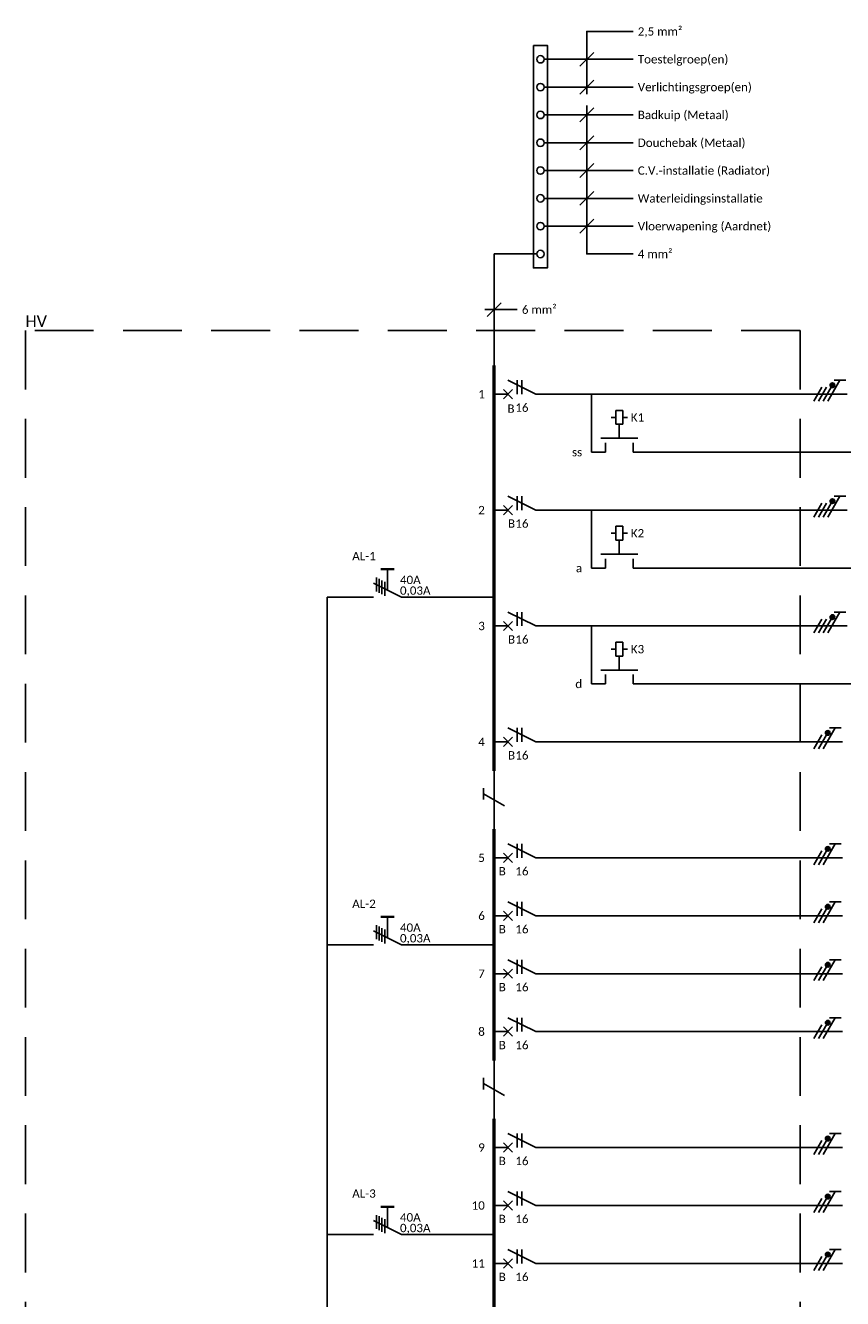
# Model space of a CAD drawing. Header units: millimetres. Extents: x -28926 to 10786, y -11879 to 29672.
# Tile 23 of 24: x -11382 to -2568, y 14319 to 28050. Entities that reach past the tile are written whole.
import ezdxf
from ezdxf.enums import TextEntityAlignment as Align

# ---------------------------------------------------------------- set-up
doc = ezdxf.new("R2010")
doc.units = ezdxf.units.MM
doc.header["$LTSCALE"] = 100
doc.linetypes.add('HIDDEN', pattern=[9.525, 6.35, -3.175])
doc.layers.add('EL$1----__HV', color=2, linetype='Continuous')
doc.layers.add('EL$1--_', color=3, linetype='Continuous')
doc.styles.add('STABICAD-018', font='calibri.ttf', dxfattribs={"height": 90})

# ---------------------------------------------------------------- blocks, each defined once
blk = doc.blocks.new('PS_0713B6')
at = {"color": 0, "linetype": 'Continuous'}
for p, q in [((0, 3), (-3, -3)), ((-6, 0), (-1.5, 0)), ((-4.2, -2.4), (-1.2, -2.4)), ((-0.93, -1.8), (-3.93, -1.8)), ((-3.6, -1.2), (-0.6, -1.2)), ((-3.3, -0.6), (-0.3, -0.6))]:
    blk.add_line(p, q, dxfattribs=at)
at = {"color": 0, "linetype": 'Continuous', "const_width": 0.5}
blk.add_lwpolyline([(-6, -1.5), (-6, 1.5)], dxfattribs=at)
at = {"color": 0, "linetype": 'Continuous', "style": 'STABICAD-018'}
for tag, p in [('OPERATINGCURRENT', (0.72, 2.65)), ('EARTHLEAKAGECIRCUITBREAKER', (0.64, -0.15))]:
    blk.add_attdef(tag, text='', height=1.8, dxfattribs=at).set_placement(p, align=Align.MIDDLE_LEFT)
blk.add_attdef('ARTICLECODE', text='', height=1.8, dxfattribs=at).set_placement((-3, -3), align=Align.MIDDLE)
blk = doc.blocks.new('CAP-BADKAMER-1')
at = {"color": 0, "linetype": 'Continuous'}
for p, q in [((9.2, 24), (0, 24)), ((0, 24), (0, 0))]:
    blk.add_line(p, q, dxfattribs=at)
at = {"color": 8}
for points in [[(20, 58.5), (20, 72), (30, 72)], [(18.5, 64.5), (21.5, 67.5)], [(18.5, 58.5), (21.5, 61.5)], [(18.5, 52.5), (21.5, 55.5)], [(20, 56), (20, 24), (30, 24)], [(18.5, 46.5), (21.5, 49.5)], [(18.5, 40.5), (21.5, 43.5)], [(18.5, 34.5), (21.5, 37.5)], [(18.5, 28.5), (21.5, 31.5)], [(-2, 12), (5, 12)], [(-1.5, 10.5), (1.5, 13.5)]]:
    blk.add_lwpolyline(points, dxfattribs=at)
at = {"color": 0, "linetype": 'Continuous'}
blk.add_lwpolyline([(8.5, 69), (11.5, 69), (11.5, 21), (8.5, 21)], close=True, dxfattribs=at)
for points in [[(10.8, 66), (30, 66)], [(10.8, 60), (30, 60)], [(10.8, 54), (30, 54)], [(10.8, 48), (30, 48)], [(10.8, 42), (30, 42)], [(10.8, 36), (30, 36)], [(10.8, 30), (30, 30)]]:
    blk.add_lwpolyline(points, dxfattribs=at)
for centre in [(10, 66), (10, 60), (10, 54), (10, 48), (10, 42), (10, 36), (10, 30), (10, 24)]:
    blk.add_circle(centre, 0.8, dxfattribs=at)
at = {"color": 7, "linetype": 'Continuous', "style": 'STABICAD-018'}
for tag, p in [('DIM_3', (31, 72)), ('CONDUIT5', (31, 42)), ('CONDUIT6', (31, 36)), ('CONDUIT7', (31, 30)), ('DIM_2', (31, 24)), ('DIM_1', (6, 12))]:
    blk.add_attdef(tag, text='', height=1.8, dxfattribs=at).set_placement(p, align=Align.MIDDLE_LEFT)
at = {"color": 0, "linetype": 'Continuous', "style": 'STABICAD-018'}
for tag, p in [('CONDUIT1', (31, 66)), ('CONDUIT2', (31, 60)), ('CONDUIT3', (31, 54)), ('CONDUIT4', (31, 48))]:
    blk.add_attdef(tag, text='', height=1.8, dxfattribs=at).set_placement(p, align=Align.MIDDLE_LEFT)
blk.add_attdef('ARTICLECODE', text='', height=1.8, dxfattribs=at).set_placement((10, 18.5), align=Align.MIDDLE)
blk = doc.blocks.new('P-N-PE_4')
at = {"color": 0, "linetype": 'Continuous'}
for p, q in [((-3, 6.85), (-3, 4.35)), ((-3, 5.6), (1.5, 3)), ((0, 0.87), (0, 7.19)), ((1.5, 2), (-1.5, 3.73)), ((1.5, 1), (-1.5, 2.73)), ((1.5, 0), (-1.5, 1.73)), ((0, 0.87), (0, 0))]:
    blk.add_line(p, q, dxfattribs=at)
at = {"color": 0, "linetype": 'Continuous', "const_width": 0.5}
blk.add_lwpolyline([(-1.68, 3.98, 1), (-2.18, 3.98, 1)], format="xyb", close=True, dxfattribs=at)
at = {"color": 0, "linetype": 'Continuous'}
blk.add_circle((-1.93, 3.98), 0.5, dxfattribs=at)
blk = doc.blocks.new('B28B')
at = {"color": 0, "linetype": 'Continuous'}
for p, q in [((0, 9), (0, 21)), ((0, 9), (-3, 3)), ((-3, 6), (0, 6)), ((-3, 5), (0, 5)), ((-1, 2), (1, 4)), ((-1, 4), (1, 2)), ((0, 0), (0, 3))]:
    blk.add_line(p, q, dxfattribs=at)
at = {"color": 0, "linetype": 'Continuous', "style": 'STABICAD-018'}
blk.add_attdef('FREEFIELD1', (-3, 12), '', height=1.8, rotation=90, dxfattribs=at)
for tag, p in [('CHARACTERISTIC', (1.91, 14.69)), ('AUTOMATICFUSE', (2, 7))]:
    blk.add_attdef(tag, text='', height=1.8, rotation=90, dxfattribs=at).set_placement(p, align=Align.TOP_CENTER)
blk = doc.blocks.new('m1')
at = {"color": 0, "linetype": 'Continuous'}
blk.add_line((0, 21), (0, 33), dxfattribs=at)
blk = doc.blocks.new('b1s')
at = {"color": 0, "linetype": 'Continuous'}
blk.add_line((0, 33), (0, 54), dxfattribs=at)
blk = doc.blocks.new('m1s')
at = {"color": 0, "linetype": 'Continuous'}
blk.add_line((0, 54), (0, 66), dxfattribs=at)
blk = doc.blocks.new('M2')
at = {"color": 0, "linetype": 'Continuous'}
for p, q in [((0, 30), (0, 33)), ((-3, 23), (-3, 31)), ((-6, 27.75), (-9, 27.75)), ((-9, 27.75), (-9, 26.25)), ((-7.5, 27.75), (-7.5, 28.75)), ((-6, 26.25), (-6, 27.75)), ((-2, 30), (0, 30)), ((-9, 26.25), (-6, 26.25)), ((-7.5, 26.25), (-7.5, 25.25)), ((-6, 27.25), (-6, 27.25)), ((-6, 27), (-3, 27)), ((-2, 24), (0, 24)), ((0, 21), (0, 24))]:
    blk.add_line(p, q, dxfattribs=at)
at = {"color": 0, "linetype": 'Continuous', "style": 'STABICAD-018'}
for tag, p in [('MAGNETICSWITCH', (0.9, 24)), ('FREEFIELD1', (3.6, 24))]:
    blk.add_attdef(tag, text='', height=1.8, rotation=90, dxfattribs=at).set_placement(p, align=Align.TOP_LEFT)
blk = doc.blocks.new('P-N-PE_3')
at = {"color": 0, "linetype": 'Continuous'}
for p, q in [((-3, 5.85), (-3, 3.35)), ((0, 0.87), (0, 6.17)), ((-3, 4.6), (1.5, 2)), ((1.5, 1), (-1.5, 2.73)), ((1.5, 0), (-1.5, 1.73)), ((0, 0.87), (0, 0))]:
    blk.add_line(p, q, dxfattribs=at)
at = {"color": 0, "linetype": 'Continuous', "const_width": 0.5}
blk.add_lwpolyline([(-1.68, 2.98, 1), (-2.18, 2.98, 1)], format="xyb", close=True, dxfattribs=at)
at = {"color": 0, "linetype": 'Continuous'}
blk.add_circle((-1.93, 2.98), 0.5, dxfattribs=at)
blk = doc.blocks.new('PROTECTIVECONDUCTOR')
at = {"color": 0, "linetype": 'Continuous'}
for p, q in [((-2.25, 2.55), (-2.25, 0.05)), ((-2.25, 1.3), (2.25, -1.3))]:
    blk.add_line(p, q, dxfattribs=at)

msp = doc.modelspace()

# ---------------------------------------------------------------- linework, layer by layer
at = {"layer": 'EL$1--_', "color": 10, "linetype": 'HIDDEN'}
for p, q in [((-11382, 24760), (-11382, -6865)), ((-3027, 24760), (-11382, 24760)), ((-3027, 24760), (-3027, -6865))]:
    msp.add_line(p, q, dxfattribs=at)
at = {"layer": 'EL$1--_'}
for p, q in [((-5277, 24073), (-5277, 23448)), ((-3027, 24073), (-2877, 24073)), ((-3027, 23448), (-2277, 23448)), ((-5277, 22823), (-5277, 22198)), ((-3027, 22823), (-2877, 22823)), ((-3027, 22198), (-2277, 22198)), ((-7627, 21885), (-8127, 21885)), ((-8127, 21885), (-8127, 2510)), ((-6327, 21885), (-7327, 21885)), ((-5277, 21573), (-5277, 20948)), ((-3027, 21573), (-2877, 21573)), ((-3027, 20948), (-2277, 20948)), ((-3027, 20323), (-2877, 20323)), ((-6327, 19385), (-6327, 20010)), ((-3027, 19073), (-2877, 19073)), ((-3027, 18448), (-2877, 18448)), ((-7627, 18135), (-8127, 18135)), ((-6327, 18135), (-7327, 18135)), ((-3027, 17823), (-2877, 17823)), ((-3027, 17198), (-2877, 17198)), ((-6327, 16260), (-6327, 16885)), ((-3027, 15948), (-2877, 15948)), ((-3027, 15323), (-2877, 15323)), ((-7627, 15010), (-8127, 15010)), ((-6327, 15010), (-7327, 15010)), ((-3027, 14698), (-2877, 14698))]:
    msp.add_line(p, q, dxfattribs=at)
at = {"layer": 'EL$1--_', "color": 5}
for points in [[(-6327, 23760, 35, 35, 0), (-6327, 24385, 35, 35, 0)], [(-6327, 23135, 35, 35, 0), (-6327, 23760, 35, 35, 0)], [(-6327, 22510, 35, 35, 0), (-6327, 23135, 35, 35, 0)], [(-6327, 21885, 35, 35, 0), (-6327, 22510, 35, 35, 0)], [(-6327, 21260, 35, 35, 0), (-6327, 21885, 35, 35, 0)], [(-6327, 20635, 35, 35, 0), (-6327, 21260, 35, 35, 0)], [(-6327, 20010, 35, 35, 0), (-6327, 20635, 35, 35, 0)], [(-6327, 18760, 35, 35, 0), (-6327, 19385, 35, 35, 0)], [(-6327, 18135, 35, 35, 0), (-6327, 18760, 35, 35, 0)], [(-6327, 17510, 35, 35, 0), (-6327, 18135, 35, 35, 0)], [(-6327, 16885, 35, 35, 0), (-6327, 17510, 35, 35, 0)], [(-6327, 15635, 35, 35, 0), (-6327, 16260, 35, 35, 0)], [(-6327, 15010, 35, 35, 0), (-6327, 15635, 35, 35, 0)], [(-6327, 14385, 35, 35, 0), (-6327, 15010, 35, 35, 0)], [(-6327, 13760, 35, 35, 0), (-6327, 14385, 35, 35, 0)]]:
    msp.add_lwpolyline(points, format="xyseb", dxfattribs=at)

# ---------------------------------------------------------------- block references
at = {"layer": 'EL$1--_', "linetype": 'Continuous'}
ref = msp.add_blockref('CAP-BADKAMER-1', (-6327, 24385), dxfattribs=dict(at, xscale=50, yscale=50))
ref.add_attrib('CONDUIT1', 'Toestelgroep(en)', dxfattribs={"layer": '0', "color": 7, "linetype": 'ByBlock', "height": 90, "style": 'STABICAD-018'}).set_placement((-4777, 27685), align=Align.MIDDLE_LEFT)
ref.add_attrib('CONDUIT2', 'Verlichtingsgroep(en)', dxfattribs={"layer": '0', "color": 7, "linetype": 'ByBlock', "height": 90, "style": 'STABICAD-018'}).set_placement((-4777, 27385), align=Align.MIDDLE_LEFT)
ref.add_attrib('CONDUIT3', 'Badkuip (Metaal)', dxfattribs={"layer": '0', "color": 7, "linetype": 'ByBlock', "height": 90, "style": 'STABICAD-018'}).set_placement((-4777, 27085), align=Align.MIDDLE_LEFT)
ref.add_attrib('CONDUIT4', 'Douchebak (Metaal)', dxfattribs={"layer": '0', "color": 7, "linetype": 'ByBlock', "height": 90, "style": 'STABICAD-018'}).set_placement((-4777, 26785), align=Align.MIDDLE_LEFT)
ref.add_attrib('CONDUIT5', 'C.V.-installatie (Radiator)', dxfattribs={"layer": '0', "color": 7, "linetype": 'ByBlock', "height": 90, "style": 'STABICAD-018'}).set_placement((-4777, 26485), align=Align.MIDDLE_LEFT)
ref.add_attrib('DIM_3', '2,5 mm²', dxfattribs={"layer": '0', "color": 7, "linetype": 'ByBlock', "height": 90, "style": 'STABICAD-018'}).set_placement((-4777, 27985), align=Align.MIDDLE_LEFT)
ref.add_attrib('DIM_2', '4 mm²', dxfattribs={"layer": '0', "color": 7, "linetype": 'ByBlock', "height": 90, "style": 'STABICAD-018'}).set_placement((-4777, 25585), align=Align.MIDDLE_LEFT)
ref.add_attrib('CONDUIT6', 'Waterleidingsinstallatie', dxfattribs={"layer": '0', "color": 7, "linetype": 'ByBlock', "height": 90, "style": 'STABICAD-018'}).set_placement((-4777, 26185), align=Align.MIDDLE_LEFT)
ref.add_attrib('CONDUIT7', 'Vloerwapening (Aardnet)', dxfattribs={"layer": '0', "color": 7, "linetype": 'ByBlock', "height": 90, "style": 'STABICAD-018'}).set_placement((-4777, 25885), align=Align.MIDDLE_LEFT)
ref.add_attrib('DIM_1', '6 mm²', dxfattribs={"layer": '0', "color": 7, "linetype": 'ByBlock', "height": 90, "style": 'STABICAD-018'}).set_placement((-6027, 24985), align=Align.MIDDLE_LEFT)
at = {"layer": 'EL$1--_'}
ref = msp.add_blockref('B28B', (-6327, 24073), dxfattribs=dict(at, xscale=50, yscale=50, zscale=50, rotation=270))
ref.add_attrib('AUTOMATICFUSE', '16', dxfattribs={"layer": 'EL$1----__HV', "color": 7, "height": 90, "style": 'STABICAD-018'}).set_placement((-6027, 23973), align=Align.TOP_CENTER)
ref.add_attrib('CHARACTERISTIC', 'B', (-6183, 23872), dxfattribs={"layer": 'EL$1----__HV', "color": 7, "height": 90, "style": 'STABICAD-018'})
at = {"layer": 'EL$1--_', "xscale": 50, "yscale": 50, "zscale": 50, "rotation": 270}
for name, p in [('P-N-PE_4', (-2877, 24073)), ('m1', (-6327, 24073)), ('b1s', (-6327, 24073)), ('m1s', (-6327, 24073)), ('b1s', (-6327, 23448)), ('m1s', (-6327, 23448)), ('P-N-PE_4', (-2877, 22823)), ('m1', (-6327, 22823)), ('b1s', (-6327, 22823)), ('m1s', (-6327, 22823)), ('b1s', (-6327, 22198)), ('m1s', (-6327, 22198)), ('P-N-PE_4', (-2877, 21573)), ('m1', (-6327, 21573)), ('b1s', (-6327, 21573)), ('m1s', (-6327, 21573)), ('b1s', (-6327, 20948)), ('m1s', (-6327, 20948)), ('P-N-PE_3', (-2877, 20323)), ('m1', (-6327, 20323)), ('b1s', (-6327, 20323)), ('m1s', (-6327, 20323)), ('P-N-PE_3', (-2877, 19073)), ('m1', (-6327, 19073)), ('b1s', (-6327, 19073)), ('m1s', (-6327, 19073)), ('P-N-PE_3', (-2877, 18448)), ('m1', (-6327, 18448)), ('b1s', (-6327, 18448)), ('m1s', (-6327, 18448)), ('P-N-PE_3', (-2877, 17823)), ('m1', (-6327, 17823)), ('b1s', (-6327, 17823)), ('m1s', (-6327, 17823)), ('P-N-PE_3', (-2877, 17198)), ('m1', (-6327, 17198)), ('b1s', (-6327, 17198)), ('m1s', (-6327, 17198)), ('P-N-PE_3', (-2877, 15948)), ('m1', (-6327, 15948)), ('b1s', (-6327, 15948)), ('m1s', (-6327, 15948)), ('P-N-PE_3', (-2877, 15323)), ('m1', (-6327, 15323)), ('b1s', (-6327, 15323)), ('m1s', (-6327, 15323)), ('P-N-PE_3', (-2877, 14698)), ('m1', (-6327, 14698)), ('b1s', (-6327, 14698)), ('m1s', (-6327, 14698))]:
    msp.add_blockref(name, p, dxfattribs=at)
at = {"layer": 'EL$1--_'}
ref = msp.add_blockref('M2', (-6327, 23448), dxfattribs=dict(at, xscale=50, yscale=50, zscale=50, rotation=270))
ref.add_attrib('MAGNETICSWITCH', 'K1', dxfattribs={"layer": 'EL$1----__HV', "color": 7, "height": 90, "style": 'STABICAD-018'}).set_placement((-4852, 23868), align=Align.TOP_LEFT)
ref = msp.add_blockref('B28B', (-6327, 22823), dxfattribs=dict(at, xscale=50, yscale=50, zscale=50, rotation=270))
ref.add_attrib('AUTOMATICFUSE', '16', dxfattribs={"layer": 'EL$1----__HV', "color": 7, "height": 90, "style": 'STABICAD-018'}).set_placement((-6027, 22723), align=Align.TOP_CENTER)
ref.add_attrib('CHARACTERISTIC', 'B', (-6177, 22633), dxfattribs={"layer": 'EL$1----__HV', "color": 7, "height": 90, "style": 'STABICAD-018'})
ref = msp.add_blockref('M2', (-6327, 22198), dxfattribs=dict(at, xscale=50, yscale=50, zscale=50, rotation=270))
ref.add_attrib('MAGNETICSWITCH', 'K2', dxfattribs={"layer": 'EL$1----__HV', "color": 7, "height": 90, "style": 'STABICAD-018'}).set_placement((-4852, 22618), align=Align.TOP_LEFT)
at = {"layer": 'EL$1--_', "linetype": 'Continuous'}
ref = msp.add_blockref('PS_0713B6', (-7477, 21885), dxfattribs=dict(at, xscale=50, yscale=50, rotation=270))
ref.add_attrib('EARTHLEAKAGECIRCUITBREAKER', '0,03A', dxfattribs={"layer": '0', "color": 7, "linetype": 'ByBlock', "height": 90, "style": 'STABICAD-018'}).set_placement((-7342, 21955), align=Align.MIDDLE_LEFT)
ref.add_attrib('OPERATINGCURRENT', '40A', dxfattribs={"layer": '0', "color": 7, "linetype": 'ByBlock', "height": 90, "style": 'STABICAD-018'}).set_placement((-7342, 22070), align=Align.MIDDLE_LEFT)
at = {"layer": 'EL$1--_'}
ref = msp.add_blockref('B28B', (-6327, 21573), dxfattribs=dict(at, xscale=50, yscale=50, zscale=50, rotation=270))
ref.add_attrib('AUTOMATICFUSE', '16', dxfattribs={"layer": 'EL$1----__HV', "color": 7, "height": 90, "style": 'STABICAD-018'}).set_placement((-6027, 21473), align=Align.TOP_CENTER)
ref.add_attrib('CHARACTERISTIC', 'B', (-6177, 21383), dxfattribs={"layer": 'EL$1----__HV', "color": 7, "height": 90, "style": 'STABICAD-018'})
ref = msp.add_blockref('M2', (-6327, 20948), dxfattribs=dict(at, xscale=50, yscale=50, zscale=50, rotation=270))
ref.add_attrib('MAGNETICSWITCH', 'K3', dxfattribs={"layer": 'EL$1----__HV', "color": 7, "height": 90, "style": 'STABICAD-018'}).set_placement((-4852, 21368), align=Align.TOP_LEFT)
ref = msp.add_blockref('B28B', (-6327, 20323), dxfattribs=dict(at, xscale=50, yscale=50, zscale=50, rotation=270))
ref.add_attrib('AUTOMATICFUSE', '16', dxfattribs={"layer": 'EL$1----__HV', "color": 7, "height": 90, "style": 'STABICAD-018'}).set_placement((-6027, 20223), align=Align.TOP_CENTER)
ref.add_attrib('CHARACTERISTIC', 'B', (-6177, 20133), dxfattribs={"layer": 'EL$1----__HV', "color": 7, "height": 90, "style": 'STABICAD-018'})
at = {"layer": 'EL$1--_', "xscale": 50, "yscale": 50, "zscale": 50}
for p in [(-6327, 19698), (-6327, 16573)]:
    msp.add_blockref('PROTECTIVECONDUCTOR', p, dxfattribs=at)
at = {"layer": 'EL$1--_'}
ref = msp.add_blockref('B28B', (-6327, 19073), dxfattribs=dict(at, xscale=50, yscale=50, zscale=50, rotation=270))
ref.add_attrib('AUTOMATICFUSE', '16', dxfattribs={"layer": 'EL$1----__HV', "color": 7, "height": 90, "style": 'STABICAD-018'}).set_placement((-6027, 18973), align=Align.TOP_CENTER)
ref.add_attrib('CHARACTERISTIC', 'B', (-6277, 18883), dxfattribs={"layer": 'EL$1----__HV', "color": 7, "height": 90, "style": 'STABICAD-018'})
ref = msp.add_blockref('B28B', (-6327, 18448), dxfattribs=dict(at, xscale=50, yscale=50, zscale=50, rotation=270))
ref.add_attrib('AUTOMATICFUSE', '16', dxfattribs={"layer": 'EL$1----__HV', "color": 7, "height": 90, "style": 'STABICAD-018'}).set_placement((-6027, 18348), align=Align.TOP_CENTER)
ref.add_attrib('CHARACTERISTIC', 'B', (-6277, 18258), dxfattribs={"layer": 'EL$1----__HV', "color": 7, "height": 90, "style": 'STABICAD-018'})
at = {"layer": 'EL$1--_', "linetype": 'Continuous'}
ref = msp.add_blockref('PS_0713B6', (-7477, 18135), dxfattribs=dict(at, xscale=50, yscale=50, rotation=270))
ref.add_attrib('EARTHLEAKAGECIRCUITBREAKER', '0,03A', dxfattribs={"layer": '0', "color": 7, "linetype": 'ByBlock', "height": 90, "style": 'STABICAD-018'}).set_placement((-7342, 18205), align=Align.MIDDLE_LEFT)
ref.add_attrib('OPERATINGCURRENT', '40A', dxfattribs={"layer": '0', "color": 7, "linetype": 'ByBlock', "height": 90, "style": 'STABICAD-018'}).set_placement((-7342, 18320), align=Align.MIDDLE_LEFT)
at = {"layer": 'EL$1--_'}
ref = msp.add_blockref('B28B', (-6327, 17823), dxfattribs=dict(at, xscale=50, yscale=50, zscale=50, rotation=270))
ref.add_attrib('AUTOMATICFUSE', '16', dxfattribs={"layer": 'EL$1----__HV', "color": 7, "height": 90, "style": 'STABICAD-018'}).set_placement((-6027, 17723), align=Align.TOP_CENTER)
ref.add_attrib('CHARACTERISTIC', 'B', (-6277, 17633), dxfattribs={"layer": 'EL$1----__HV', "color": 7, "height": 90, "style": 'STABICAD-018'})
ref = msp.add_blockref('B28B', (-6327, 17198), dxfattribs=dict(at, xscale=50, yscale=50, zscale=50, rotation=270))
ref.add_attrib('AUTOMATICFUSE', '16', dxfattribs={"layer": 'EL$1----__HV', "color": 7, "height": 90, "style": 'STABICAD-018'}).set_placement((-6027, 17098), align=Align.TOP_CENTER)
ref.add_attrib('CHARACTERISTIC', 'B', (-6277, 17008), dxfattribs={"layer": 'EL$1----__HV', "color": 7, "height": 90, "style": 'STABICAD-018'})
ref = msp.add_blockref('B28B', (-6327, 15948), dxfattribs=dict(at, xscale=50, yscale=50, zscale=50, rotation=270))
ref.add_attrib('AUTOMATICFUSE', '16', dxfattribs={"layer": 'EL$1----__HV', "color": 7, "height": 90, "style": 'STABICAD-018'}).set_placement((-6027, 15848), align=Align.TOP_CENTER)
ref.add_attrib('CHARACTERISTIC', 'B', (-6277, 15758), dxfattribs={"layer": 'EL$1----__HV', "color": 7, "height": 90, "style": 'STABICAD-018'})
ref = msp.add_blockref('B28B', (-6327, 15323), dxfattribs=dict(at, xscale=50, yscale=50, zscale=50, rotation=270))
ref.add_attrib('AUTOMATICFUSE', '16', dxfattribs={"layer": 'EL$1----__HV', "color": 7, "height": 90, "style": 'STABICAD-018'}).set_placement((-6027, 15223), align=Align.TOP_CENTER)
ref.add_attrib('CHARACTERISTIC', 'B', (-6277, 15133), dxfattribs={"layer": 'EL$1----__HV', "color": 7, "height": 90, "style": 'STABICAD-018'})
at = {"layer": 'EL$1--_', "linetype": 'Continuous'}
ref = msp.add_blockref('PS_0713B6', (-7477, 15010), dxfattribs=dict(at, xscale=50, yscale=50, rotation=270))
ref.add_attrib('EARTHLEAKAGECIRCUITBREAKER', '0,03A', dxfattribs={"layer": '0', "color": 7, "linetype": 'ByBlock', "height": 90, "style": 'STABICAD-018'}).set_placement((-7342, 15080), align=Align.MIDDLE_LEFT)
ref.add_attrib('OPERATINGCURRENT', '40A', dxfattribs={"layer": '0', "color": 7, "linetype": 'ByBlock', "height": 90, "style": 'STABICAD-018'}).set_placement((-7342, 15195), align=Align.MIDDLE_LEFT)
at = {"layer": 'EL$1--_'}
ref = msp.add_blockref('B28B', (-6327, 14698), dxfattribs=dict(at, xscale=50, yscale=50, zscale=50, rotation=270))
ref.add_attrib('AUTOMATICFUSE', '16', dxfattribs={"layer": 'EL$1----__HV', "color": 7, "height": 90, "style": 'STABICAD-018'}).set_placement((-6027, 14598), align=Align.TOP_CENTER)
ref.add_attrib('CHARACTERISTIC', 'B', (-6277, 14508), dxfattribs={"layer": 'EL$1----__HV', "color": 7, "height": 90, "style": 'STABICAD-018'})

# ---------------------------------------------------------------- texts
at = {"layer": 'EL$1--_', "color": 10, "style": 'STABICAD-018'}
msp.add_text('HV', height=125, dxfattribs=at).set_placement((-11382, 24760), align=Align.BOTTOM_LEFT)
at = {"layer": 'EL$1--_', "color": 7, "style": 'STABICAD-018'}
for s, p in [('1', (-6427, 24073)), ('ss', (-5377, 23448)), ('2', (-6427, 22823)), ('AL-1', (-7603, 22327)), ('a', (-5377, 22198)), ('3', (-6427, 21573)), ('d', (-5377, 20948)), ('4', (-6427, 20323)), ('5', (-6427, 19073)), ('AL-2', (-7603, 18577)), ('6', (-6427, 18448)), ('7', (-6427, 17823)), ('8', (-6427, 17198)), ('9', (-6427, 15948)), ('AL-3', (-7603, 15452)), ('10', (-6427, 15323)), ('11', (-6427, 14698))]:
    msp.add_text(s, height=90, dxfattribs=at).set_placement(p, align=Align.MIDDLE_RIGHT)

doc.saveas('drawing.dxf')
